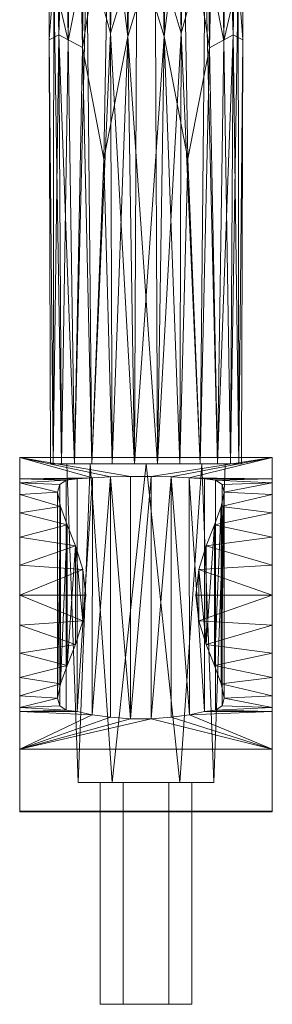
# Model space of a CAD drawing. Header units: millimetres. Extents: x -108 to 328, y -83 to 420.
# Tile 6 of 7: x 256 to 294, y 118 to 269. Entities that reach past the tile are written whole.
import ezdxf

# ---------------------------------------------------------------- set-up
doc = ezdxf.new("R2010")
doc.units = ezdxf.units.MM
doc.layers.add('M-520-M_DRAINAGE_FW', color=2, linetype='Continuous', lineweight=30)

# ---------------------------------------------------------------- blocks, each defined once
blk = doc.blocks.new('AmericanStandard_BathAndShowerMixer_withHandspray_Codie__FFASB211-6T1500BT0_ - Codie Exposed Bath _ Shower Mixer with Handspray-4303-3D View 1')
at = {"layer": 'M-520-M_DRAINAGE_FW', "lineweight": 9}
mesh = blk.add_polyface(dxfattribs=at)
corners = [(289.61, 201.1, 47.85), (289.19, 201.1, 44.44), (287.94, 201.1, 41.23), (285.94, 201.1, 38.4), (283.3, 201.1, 36.12), (280.17, 201.1, 34.52), (276.75, 201.1, 33.7), (273.23, 201.1, 33.7), (269.8, 201.1, 34.52), (266.68, 201.1, 36.12), (264.04, 201.1, 38.4), (262.04, 201.1, 41.23), (260.79, 201.1, 44.44), (260.37, 201.1, 47.85), (259.99, 331.1, 45.98), (260.24, 331.1, 44.6), (261, 331.1, 43.27), (262.24, 331.1, 42.03), (263.9, 331.1, 40.92), (265.95, 331.1, 39.99), (268.3, 331.1, 39.26), (270.88, 331.1, 38.76), (273.61, 331.1, 38.51), (276.37, 331.1, 38.51), (279.09, 331.1, 38.76), (281.68, 331.1, 39.26), (284.03, 331.1, 39.99), (286.07, 331.1, 40.92), (287.74, 331.1, 42.03), (288.98, 331.1, 43.27), (289.73, 331.1, 44.6), (289.99, 331.1, 45.98), (277.75, 266.58, 36.24), (288.34, 266.84, 42.21), (269.57, 267.09, 36.82), (263.07, 265.94, 40.46), (260.18, 266.19, 46.91), (284.71, 264.87, 38.68), (289.8, 266.1, 46.92), (273.61, 280.39, 36.62), (265.95, 280.32, 38.66), (260.9, 275.41, 43.51), (281.42, 247.83, 36.53), (280.7, 289.88, 37.67)]
mesh.append_faces([[corners[k] for k in face] for face in [(36, 12, 13), (38, 30, 31)]], dxfattribs={"vtx0": -1})
mesh.append_faces([[corners[k] for k in face] for face in [(6, 32, 5), (23, 39, 22), (28, 33, 27), (22, 39, 21), (9, 34, 8), (18, 35, 17), (10, 40, 9), (7, 32, 6), (3, 33, 2), (16, 41, 15)]], dxfattribs={"vtx0": -1, "vtx1": -1})
mesh.append_faces([[corners[k] for k in face] for face in [(30, 38, 33), (3, 37, 33), (5, 32, 42), (15, 41, 36), (7, 34, 39), (7, 39, 32), (33, 38, 1), (37, 42, 43), (41, 35, 11), (37, 27, 33), (37, 43, 26), (24, 43, 32), (40, 10, 35), (39, 34, 21), (4, 42, 37), (18, 40, 35), (20, 34, 40), (43, 42, 32), (17, 35, 41), (12, 36, 41), (9, 40, 34), (23, 32, 39)]], dxfattribs={"vtx0": -1, "vtx1": -1, "vtx2": -1})
mesh.append_faces([[corners[k] for k in face] for face in [(43, 25, 26), (32, 23, 24), (41, 16, 17), (34, 7, 8), (37, 26, 27), (40, 18, 19), (33, 29, 30)]], dxfattribs={"vtx0": -1, "vtx2": -1})
mesh.append_faces([[corners[k] for k in face] for face in [(0, 1, 38)]], dxfattribs={"vtx1": -1})
mesh.append_faces([[corners[k] for k in face] for face in [(1, 2, 33), (3, 4, 37), (28, 29, 33), (11, 12, 41), (20, 21, 34), (4, 5, 42), (24, 25, 43), (19, 20, 40), (10, 11, 35)]], dxfattribs={"vtx1": -1, "vtx2": -1})
mesh.append_faces([[corners[k] for k in face] for face in [(36, 14, 15)]], dxfattribs={"vtx2": -1})
mesh = blk.add_polyface(dxfattribs=at)
corners = [(260.37, 201.1, 47.85), (260.79, 201.1, 51.26), (262.04, 201.1, 54.48), (264.04, 201.1, 57.31), (266.68, 201.1, 59.59), (269.8, 201.1, 61.19), (273.23, 201.1, 62.01), (276.75, 201.1, 62.01), (280.17, 201.1, 61.19), (283.3, 201.1, 59.59), (285.94, 201.1, 57.31), (287.94, 201.1, 54.48), (289.19, 201.1, 51.26), (289.61, 201.1, 47.85), (289.99, 331.1, 45.98), (289.73, 331.1, 47.36), (288.98, 331.1, 48.69), (287.74, 331.1, 49.93), (286.07, 331.1, 51.03), (284.03, 331.1, 51.96), (281.68, 331.1, 52.69), (279.09, 331.1, 53.19), (276.37, 331.1, 53.45), (273.61, 331.1, 53.45), (270.88, 331.1, 53.19), (268.3, 331.1, 52.69), (265.95, 331.1, 51.96), (263.9, 331.1, 51.03), (262.24, 331.1, 49.93), (261, 331.1, 48.69), (260.24, 331.1, 47.36), (259.99, 331.1, 45.98), (272.23, 266.58, 57.57), (261.64, 266.84, 51.6), (280.4, 267.09, 56.98), (286.91, 265.94, 53.38), (289.8, 266.19, 46.91), (265.27, 264.88, 55.19), (260.18, 266.1, 46.92), (276.37, 280.45, 56.8), (284.03, 280.38, 54.75), (289.08, 275.48, 50.05), (268.55, 247.78, 57.83), (269.28, 289.86, 55.48)]
mesh.append_faces([[corners[k] for k in face] for face in [(36, 12, 13), (38, 30, 31)]], dxfattribs={"vtx0": -1})
mesh.append_faces([[corners[k] for k in face] for face in [(6, 32, 5), (23, 39, 22), (28, 33, 27), (22, 39, 21), (9, 34, 8), (18, 35, 17), (10, 40, 9), (7, 32, 6), (3, 33, 2), (16, 41, 15)]], dxfattribs={"vtx0": -1, "vtx1": -1})
mesh.append_faces([[corners[k] for k in face] for face in [(30, 38, 33), (3, 37, 33), (5, 32, 42), (15, 41, 36), (7, 34, 39), (7, 39, 32), (33, 38, 1), (37, 42, 43), (41, 35, 11), (37, 27, 33), (37, 43, 26), (24, 43, 32), (40, 10, 35), (39, 34, 21), (4, 42, 37), (18, 40, 35), (20, 34, 40), (43, 42, 32), (17, 35, 41), (12, 36, 41), (9, 40, 34), (23, 32, 39)]], dxfattribs={"vtx0": -1, "vtx1": -1, "vtx2": -1})
mesh.append_faces([[corners[k] for k in face] for face in [(43, 25, 26), (32, 23, 24), (41, 16, 17), (34, 7, 8), (37, 26, 27), (40, 18, 19), (33, 29, 30)]], dxfattribs={"vtx0": -1, "vtx2": -1})
mesh.append_faces([[corners[k] for k in face] for face in [(0, 1, 38)]], dxfattribs={"vtx1": -1})
mesh.append_faces([[corners[k] for k in face] for face in [(1, 2, 33), (3, 4, 37), (28, 29, 33), (11, 12, 41), (20, 21, 34), (4, 5, 42), (24, 25, 43), (19, 20, 40), (10, 11, 35)]], dxfattribs={"vtx1": -1, "vtx2": -1})
mesh.append_faces([[corners[k] for k in face] for face in [(36, 14, 15)]], dxfattribs={"vtx2": -1})
mesh = blk.add_polyface(dxfattribs=at)
corners = [(255.65, 147.9, 0), (255.65, 147.77, 4.16), (255.65, 147.9, 8.31), (255.65, 157.39, 23.08), (255.65, 163.18, 39.65), (255.65, 163.79, 44.26), (255.65, 165.57, 48.56), (255.65, 168.4, 52.24), (255.65, 172.09, 55.07), (255.65, 176.39, 56.85), (255.65, 180.99, 57.46), (255.65, 185.6, 56.85), (255.65, 189.9, 55.07), (255.65, 193.59, 52.24), (255.65, 196.42, 48.56), (255.65, 198.2, 44.26), (255.65, 198.8, 39.65), (255.65, 202.1, 0)]
mesh.append_faces([[corners[k] for k in face] for face in [(15, 8, 9, 14), (10, 13, 14, 9), (3, 17, 0)]], dxfattribs={"vtx0": -1, "vtx2": -1})
mesh.append_faces([[corners[k] for k in face] for face in [(8, 15, 16, 4)]], dxfattribs={"vtx0": -1, "vtx2": -1, "vtx3": -1})
mesh.append_faces([[corners[k] for k in face] for face in [(7, 8, 4)]], dxfattribs={"vtx1": -1, "vtx2": -1})
mesh.append_faces([[corners[k] for k in face] for face in [(16, 17, 3, 4)]], dxfattribs={"vtx1": -1, "vtx3": -1})
mesh.append_faces([[corners[k] for k in face] for face in [(11, 12, 13, 10), (1, 2, 3, 0)]], dxfattribs={"vtx2": -1})
mesh.append_faces([[corners[k] for k in face] for face in [(4, 5, 6, 7)]], dxfattribs={"vtx3": -1})
mesh = blk.add_polyface(dxfattribs=at)
corners = [(294.33, 202.1, 0), (294.33, 147.9, 0), (255.65, 147.9, 0), (255.65, 202.1, 0)]
mesh.append_faces([[corners[k] for k in face] for face in [(3, 0, 1, 2)]])
mesh = blk.add_polyface(dxfattribs=at)
corners = [(294.33, 198.8, 39.65), (294.33, 202.1, 0), (255.65, 202.1, 0), (255.65, 198.8, 39.65), (264.47, 198.8, 39.65), (266.79, 198.98, 37.51), (269.56, 199.11, 36.01), (272.62, 199.17, 35.23), (275.78, 199.17, 35.23), (278.84, 199.11, 36.01), (281.61, 198.98, 37.51), (283.93, 198.8, 39.65)]
mesh.append_faces([[corners[k] for k in face] for face in [(0, 10, 11), (5, 3, 4)]], dxfattribs={"vtx0": -1})
mesh.append_faces([[corners[k] for k in face] for face in [(7, 2, 6), (6, 2, 5), (3, 5, 2)]], dxfattribs={"vtx0": -1, "vtx1": -1})
mesh.append_faces([[corners[k] for k in face] for face in [(1, 8, 9), (8, 1, 2, 7), (1, 9, 10), (10, 0, 1)]], dxfattribs={"vtx0": -1, "vtx2": -1})
mesh = blk.add_polyface(dxfattribs=at)
corners = [(289.61, 201.1, 47.85), (289.19, 201.1, 51.26), (287.94, 201.1, 54.48), (285.94, 201.1, 57.31), (283.3, 201.1, 59.59), (280.17, 201.1, 61.19), (276.75, 201.1, 62.01), (273.23, 201.1, 62.01), (269.8, 201.1, 61.19), (266.68, 201.1, 59.59), (264.04, 201.1, 57.31), (262.04, 201.1, 54.48), (260.79, 201.1, 51.26), (260.37, 201.1, 47.85), (260.79, 201.1, 44.44), (262.04, 201.1, 41.23), (264.04, 201.1, 38.4), (266.68, 201.1, 36.12), (269.8, 201.1, 34.52), (273.23, 201.1, 33.7), (276.75, 201.1, 33.7), (280.17, 201.1, 34.52), (283.3, 201.1, 36.12), (285.94, 201.1, 38.4), (287.94, 201.1, 41.23), (289.19, 201.1, 44.44)]
mesh.append_faces([[corners[k] for k in face] for face in [(14, 12, 13)]], dxfattribs={"vtx0": -1})
mesh.append_faces([[corners[k] for k in face] for face in [(18, 7, 8, 17), (17, 8, 9, 16), (19, 6, 7, 18), (5, 21, 22)]], dxfattribs={"vtx0": -1, "vtx2": -1})
mesh.append_faces([[corners[k] for k in face] for face in [(22, 3, 4, 5), (24, 1, 2, 3)]], dxfattribs={"vtx0": -1, "vtx3": -1})
mesh.append_faces([[corners[k] for k in face] for face in [(10, 11, 16, 9), (15, 16, 11), (23, 24, 3, 22), (19, 20, 6)]], dxfattribs={"vtx1": -1, "vtx2": -1})
mesh.append_faces([[corners[k] for k in face] for face in [(5, 6, 20, 21), (11, 12, 14, 15)]], dxfattribs={"vtx1": -1, "vtx3": -1})
mesh.append_faces([[corners[k] for k in face] for face in [(25, 0, 1, 24)]], dxfattribs={"vtx2": -1})
mesh = blk.add_polyface(dxfattribs=at)
corners = [(274.99, 201.1, 47.88), (287.1, 201.1, 47.88), (283.55, 201.1, 39.32), (274.99, 201.1, 35.77), (266.43, 201.1, 39.32), (262.88, 201.1, 47.88)]
mesh.append_faces([[corners[k] for k in face] for face in [(2, 3, 0, 1)]], dxfattribs={"vtx1": -1})
mesh.append_faces([[corners[k] for k in face] for face in [(4, 5, 0, 3)]], dxfattribs={"vtx2": -1})
mesh = blk.add_polyface(dxfattribs=at)
corners = [(274.99, 201.1, 47.88), (262.88, 201.1, 47.88), (266.43, 201.1, 56.45), (274.99, 201.1, 59.99), (283.55, 201.1, 56.45), (287.1, 201.1, 47.88)]
mesh.append_faces([[corners[k] for k in face] for face in [(4, 5, 0, 3)]], dxfattribs={"vtx2": -1})
mesh.append_faces([[corners[k] for k in face] for face in [(0, 1, 2, 3)]], dxfattribs={"vtx3": -1})
mesh = blk.add_polyface(dxfattribs=at)
corners = [(262.88, 201.1, 47.88), (266.43, 201.1, 39.32), (274.99, 201.1, 35.77), (283.55, 201.1, 39.32), (287.1, 201.1, 47.88), (285.4, 152.3, 47.88), (280.19, 152.3, 38.87), (269.79, 152.3, 38.87), (264.58, 152.3, 47.88)]
mesh.append_faces([[corners[k] for k in face] for face in [(7, 2, 6)]], dxfattribs={"vtx0": -1, "vtx1": -1})
mesh.append_faces([[corners[k] for k in face] for face in [(6, 2, 3)]], dxfattribs={"vtx0": -1, "vtx2": -1})
mesh.append_faces([[corners[k] for k in face] for face in [(0, 1, 8)]], dxfattribs={"vtx1": -1})
mesh.append_faces([[corners[k] for k in face] for face in [(5, 6, 3), (7, 8, 1), (1, 2, 7)]], dxfattribs={"vtx1": -1, "vtx2": -1})
mesh.append_faces([[corners[k] for k in face] for face in [(3, 4, 5)]], dxfattribs={"vtx2": -1})
mesh = blk.add_polyface(dxfattribs=at)
corners = [(287.1, 201.1, 47.88), (283.55, 201.1, 56.45), (274.99, 201.1, 59.99), (266.43, 201.1, 56.45), (262.88, 201.1, 47.88), (264.58, 152.3, 47.88), (269.79, 152.3, 56.89), (280.19, 152.3, 56.89), (285.4, 152.3, 47.88)]
mesh.append_faces([[corners[k] for k in face] for face in [(1, 8, 0)]], dxfattribs={"vtx0": -1})
mesh.append_faces([[corners[k] for k in face] for face in [(7, 2, 6)]], dxfattribs={"vtx0": -1, "vtx1": -1})
mesh.append_faces([[corners[k] for k in face] for face in [(6, 2, 3), (7, 1, 2)]], dxfattribs={"vtx0": -1, "vtx2": -1})
mesh.append_faces([[corners[k] for k in face] for face in [(5, 6, 3), (7, 8, 1)]], dxfattribs={"vtx1": -1, "vtx2": -1})
mesh.append_faces([[corners[k] for k in face] for face in [(3, 4, 5)]], dxfattribs={"vtx2": -1})
mesh = blk.add_polyface(dxfattribs=at)
corners = [(294.33, 147.9, 0), (294.33, 202.1, 0), (294.33, 198.8, 39.65), (294.33, 198.2, 44.26), (294.33, 196.42, 48.56), (294.33, 193.59, 52.24), (294.33, 189.9, 55.07), (294.33, 185.6, 56.85), (294.33, 180.99, 57.46), (294.33, 176.39, 56.85), (294.33, 172.09, 55.07), (294.33, 168.4, 52.24), (294.33, 165.57, 48.56), (294.33, 163.79, 44.26), (294.33, 163.18, 39.65), (294.33, 157.39, 23.08), (294.33, 147.9, 8.31), (294.33, 147.77, 4.16)]
mesh.append_faces([[corners[k] for k in face] for face in [(2, 14, 15, 1), (15, 0, 1), (3, 9, 10, 2), (9, 3, 4, 8)]], dxfattribs={"vtx0": -1, "vtx2": -1})
mesh.append_faces([[corners[k] for k in face] for face in [(17, 0, 15, 16)]], dxfattribs={"vtx1": -1})
mesh.append_faces([[corners[k] for k in face] for face in [(4, 5, 8)]], dxfattribs={"vtx1": -1, "vtx2": -1})
mesh.append_faces([[corners[k] for k in face] for face in [(10, 11, 14, 2)]], dxfattribs={"vtx1": -1, "vtx2": -1, "vtx3": -1})
mesh.append_faces([[corners[k] for k in face] for face in [(12, 13, 14, 11)]], dxfattribs={"vtx2": -1})
mesh.append_faces([[corners[k] for k in face] for face in [(5, 6, 7, 8)]], dxfattribs={"vtx3": -1})
mesh = blk.add_polyface(dxfattribs=at)
corners = [(261.45, 196.79, 47.88), (261.45, 165.2, 47.88), (261.77, 164.02, 45.06), (262.78, 163.37, 42.22), (264.47, 163.18, 39.65), (266.77, 162.68, 37.52), (269.54, 162.28, 36.02), (272.61, 162.06, 35.24), (275.79, 162.06, 35.24), (278.86, 162.28, 36.02), (281.63, 162.68, 37.52), (283.93, 163.18, 39.65), (285.62, 163.37, 42.22), (286.63, 164.02, 45.06), (286.95, 165.2, 47.88), (286.95, 196.79, 47.88), (286.63, 197.96, 45.06), (285.62, 198.62, 42.22), (283.93, 198.8, 39.65), (281.61, 198.98, 37.51), (278.84, 199.11, 36.01), (275.78, 199.17, 35.23), (272.62, 199.17, 35.23), (269.56, 199.11, 36.01), (266.79, 198.98, 37.51), (264.47, 198.8, 39.65), (262.78, 198.62, 42.22), (261.77, 197.96, 45.06)]
mesh.append_faces([[corners[k] for k in face] for face in [(16, 13, 14, 15)]], dxfattribs={"vtx0": -1})
mesh.append_faces([[corners[k] for k in face] for face in [(19, 11, 18), (20, 10, 19), (6, 23, 5)]], dxfattribs={"vtx0": -1, "vtx1": -1})
mesh.append_faces([[corners[k] for k in face] for face in [(17, 12, 13, 16), (20, 9, 10), (18, 11, 12, 17), (20, 8, 9), (21, 7, 8), (7, 22, 23), (4, 24, 25)]], dxfattribs={"vtx0": -1, "vtx2": -1})
mesh.append_faces([[corners[k] for k in face] for face in [(1, 2, 27, 0)]], dxfattribs={"vtx1": -1})
mesh.append_faces([[corners[k] for k in face] for face in [(10, 11, 19), (20, 21, 8), (6, 7, 23), (4, 5, 24), (23, 24, 5), (21, 22, 7)]], dxfattribs={"vtx1": -1, "vtx2": -1})
mesh.append_faces([[corners[k] for k in face] for face in [(3, 4, 25, 26), (2, 3, 26, 27)]], dxfattribs={"vtx1": -1, "vtx3": -1})
mesh = blk.add_polyface(dxfattribs=at)
corners = [(294.33, 163.18, 39.65), (294.33, 163.79, 44.26), (294.33, 165.57, 48.56), (294.33, 168.4, 52.24), (294.33, 172.09, 55.07), (294.33, 176.39, 56.85), (294.33, 180.99, 57.46), (294.33, 185.6, 56.85), (294.33, 189.9, 55.07), (294.33, 193.59, 52.24), (294.33, 196.42, 48.56), (294.33, 198.2, 44.26), (294.33, 198.8, 39.65), (283.93, 198.8, 39.65), (285.62, 198.62, 42.22), (286.63, 197.96, 45.06), (286.95, 196.79, 47.88), (286.51, 194.58, 51.17), (285.48, 191.78, 53.82), (284.2, 188.55, 55.78), (283.08, 184.93, 57.02), (282.61, 181, 57.46), (283.08, 177.06, 57.02), (284.21, 173.44, 55.78), (285.48, 170.2, 53.82), (286.51, 167.41, 51.17), (286.95, 165.2, 47.88), (286.63, 164.02, 45.06), (285.62, 163.37, 42.22), (283.93, 163.18, 39.65), (255.65, 198.8, 39.65), (255.65, 198.2, 44.26), (255.65, 196.42, 48.56), (255.65, 193.59, 52.24), (255.65, 189.9, 55.07), (255.65, 185.6, 56.85), (255.65, 180.99, 57.46), (255.65, 176.39, 56.85), (255.65, 172.09, 55.07), (255.65, 168.4, 52.24), (255.65, 165.57, 48.56), (255.65, 163.79, 44.26), (255.65, 163.18, 39.65), (264.47, 163.18, 39.65), (262.78, 163.37, 42.22), (261.77, 164.02, 45.06), (261.45, 165.2, 47.88), (261.89, 167.41, 51.17), (262.92, 170.21, 53.82), (264.2, 173.44, 55.78), (265.32, 177.06, 57.02), (265.79, 180.99, 57.46), (265.32, 184.93, 57.02), (264.19, 188.55, 55.78), (262.92, 191.79, 53.82), (261.89, 194.58, 51.17), (261.45, 196.79, 47.88), (261.77, 197.96, 45.06), (262.78, 198.62, 42.22), (264.47, 198.8, 39.65)]
mesh.append_faces([[corners[k] for k in face] for face in [(18, 9, 17), (7, 20, 6), (12, 14, 11), (10, 17, 9), (28, 1, 27), (27, 1, 26), (1, 28, 0), (22, 6, 21), (31, 58, 30), (32, 56, 31), (36, 52, 35), (56, 32, 55), (38, 49, 37), (39, 48, 38), (50, 37, 49), (45, 41, 44)]], dxfattribs={"vtx0": -1, "vtx1": -1})
mesh.append_faces([[corners[k] for k in face] for face in [(8, 18, 19), (16, 10, 11), (11, 14, 15), (19, 7, 8), (5, 22, 23), (4, 23, 24), (54, 33, 34), (35, 52, 53), (36, 51, 52), (44, 41, 42), (41, 45, 46), (40, 46, 47), (36, 50, 51), (38, 48, 49), (39, 47, 48), (50, 36, 37)]], dxfattribs={"vtx0": -1, "vtx2": -1})
mesh.append_faces([[corners[k] for k in face] for face in [(13, 14, 12), (43, 44, 42)]], dxfattribs={"vtx1": -1})
mesh.append_faces([[corners[k] for k in face] for face in [(19, 20, 7), (15, 16, 11), (16, 17, 10), (8, 9, 18), (20, 21, 6), (24, 25, 3), (3, 4, 24), (4, 5, 23), (5, 6, 22), (1, 2, 26), (2, 3, 25), (25, 26, 2), (34, 35, 53), (32, 33, 55), (56, 57, 31), (57, 58, 31), (54, 55, 33), (53, 54, 34), (40, 41, 46), (39, 40, 47)]], dxfattribs={"vtx1": -1, "vtx2": -1})
mesh.append_faces([[corners[k] for k in face] for face in [(28, 29, 0), (58, 59, 30)]], dxfattribs={"vtx2": -1})
mesh = blk.add_polyface(dxfattribs=at)
corners = [(261.45, 165.2, 47.88), (261.45, 196.79, 47.88), (261.89, 194.58, 51.17), (262.92, 191.79, 53.82), (264.19, 188.55, 55.78), (265.32, 184.93, 57.02), (265.79, 180.99, 57.46), (265.32, 177.06, 57.02), (264.2, 173.44, 55.78), (262.92, 170.21, 53.82), (261.89, 167.41, 51.17), (286.95, 196.79, 47.88), (286.95, 165.2, 47.88), (286.51, 167.41, 51.17), (285.48, 170.2, 53.82), (284.21, 173.44, 55.78), (283.08, 177.06, 57.02), (282.61, 181, 57.46), (283.08, 184.93, 57.02), (284.2, 188.55, 55.78), (285.48, 191.78, 53.82), (286.51, 194.58, 51.17)]
mesh.append_faces([[corners[k] for k in face] for face in [(3, 10, 2), (19, 15, 18), (11, 13, 21), (15, 20, 14)]], dxfattribs={"vtx0": -1, "vtx1": -1})
mesh.append_faces([[corners[k] for k in face] for face in [(2, 10, 0), (3, 9, 10), (18, 15, 16)]], dxfattribs={"vtx0": -1, "vtx2": -1})
mesh.append_faces([[corners[k] for k in face] for face in [(1, 2, 0), (6, 7, 5), (17, 18, 16), (12, 13, 11)]], dxfattribs={"vtx1": -1})
mesh.append_faces([[corners[k] for k in face] for face in [(8, 9, 4), (7, 8, 4), (4, 5, 7), (3, 4, 9), (19, 20, 15), (13, 14, 21), (20, 21, 14)]], dxfattribs={"vtx1": -1, "vtx2": -1})
mesh = blk.add_polyface(dxfattribs=at)
corners = [(294.33, 147.9, 8.31), (294.33, 157.39, 23.08), (294.33, 163.18, 39.65), (283.93, 163.18, 39.65), (281.63, 162.68, 37.52), (278.86, 162.28, 36.02), (275.79, 162.06, 35.24), (272.61, 162.06, 35.24), (269.54, 162.28, 36.02), (266.77, 162.68, 37.52), (264.47, 163.18, 39.65), (255.65, 163.18, 39.65), (255.65, 157.39, 23.08), (255.65, 147.9, 8.31)]
mesh.append_faces([[corners[k] for k in face] for face in [(12, 9, 11), (9, 12, 8)]], dxfattribs={"vtx0": -1, "vtx1": -1})
mesh.append_faces([[corners[k] for k in face] for face in [(1, 6, 12)]], dxfattribs={"vtx0": -1, "vtx1": -1, "vtx2": -1})
mesh.append_faces([[corners[k] for k in face] for face in [(1, 4, 5), (12, 7, 8)]], dxfattribs={"vtx0": -1, "vtx2": -1})
mesh.append_faces([[corners[k] for k in face] for face in [(3, 4, 2), (0, 1, 12, 13)]], dxfattribs={"vtx1": -1})
mesh.append_faces([[corners[k] for k in face] for face in [(1, 2, 4), (5, 6, 1), (6, 7, 12)]], dxfattribs={"vtx1": -1, "vtx2": -1})
mesh.append_faces([[corners[k] for k in face] for face in [(9, 10, 11)]], dxfattribs={"vtx2": -1})
mesh = blk.add_polyface(dxfattribs=at)
corners = [(264.58, 152.3, 47.88), (269.79, 152.3, 38.87), (280.19, 152.3, 38.87), (285.4, 152.3, 47.88), (274.99, 152.3, 47.88)]
mesh.append_faces([[corners[k] for k in face] for face in [(2, 3, 4)]], dxfattribs={"vtx2": -1})
mesh.append_faces([[corners[k] for k in face] for face in [(4, 0, 1, 2)]], dxfattribs={"vtx3": -1})
mesh = blk.add_polyface(dxfattribs=at)
corners = [(285.4, 152.3, 47.88), (280.19, 152.3, 56.89), (269.79, 152.3, 56.89), (264.58, 152.3, 47.88), (274.99, 152.3, 47.88)]
mesh.append_faces([[corners[k] for k in face] for face in [(0, 1, 4)]], dxfattribs={"vtx1": -1})
mesh.append_faces([[corners[k] for k in face] for face in [(2, 3, 4, 1)]], dxfattribs={"vtx2": -1})
mesh = blk.add_polyface(dxfattribs=at)
corners = [(281.99, 152.3, 47.88), (278.49, 152.3, 41.82), (271.49, 152.3, 41.82), (267.99, 152.3, 47.88), (274.99, 152.3, 47.88)]
mesh.append_faces([[corners[k] for k in face] for face in [(2, 3, 4)]], dxfattribs={"vtx2": -1})
mesh.append_faces([[corners[k] for k in face] for face in [(4, 0, 1, 2)]], dxfattribs={"vtx3": -1})
mesh = blk.add_polyface(dxfattribs=at)
corners = [(267.99, 152.3, 47.88), (271.49, 152.3, 53.94), (278.49, 152.3, 53.94), (281.99, 152.3, 47.88), (274.99, 152.3, 47.88)]
mesh.append_faces([[corners[k] for k in face] for face in [(0, 1, 4)]], dxfattribs={"vtx1": -1})
mesh.append_faces([[corners[k] for k in face] for face in [(2, 3, 4, 1)]], dxfattribs={"vtx2": -1})
mesh = blk.add_polyface(dxfattribs=at)
corners = [(281.99, 118.3, 47.88), (278.49, 118.3, 41.82), (271.49, 118.3, 41.82), (267.99, 118.3, 47.88), (267.99, 152.3, 47.88), (271.49, 152.3, 41.82), (278.49, 152.3, 41.82), (281.99, 152.3, 47.88)]
mesh.append_faces([[corners[k] for k in face] for face in [(4, 5, 2, 3)]], dxfattribs={"vtx1": -1})
mesh.append_faces([[corners[k] for k in face] for face in [(1, 2, 5, 6)]], dxfattribs={"vtx1": -1, "vtx3": -1})
mesh.append_faces([[corners[k] for k in face] for face in [(6, 7, 0, 1)]], dxfattribs={"vtx3": -1})
mesh = blk.add_polyface(dxfattribs=at)
corners = [(267.99, 118.3, 47.88), (271.49, 118.3, 53.94), (278.49, 118.3, 53.94), (281.99, 118.3, 47.88), (281.99, 152.3, 47.88), (278.49, 152.3, 53.94), (271.49, 152.3, 53.94), (267.99, 152.3, 47.88)]
mesh.append_faces([[corners[k] for k in face] for face in [(4, 5, 2, 3)]], dxfattribs={"vtx1": -1})
mesh.append_faces([[corners[k] for k in face] for face in [(1, 2, 5, 6)]], dxfattribs={"vtx1": -1, "vtx3": -1})
mesh.append_faces([[corners[k] for k in face] for face in [(6, 7, 0, 1)]], dxfattribs={"vtx3": -1})
mesh = blk.add_polyface(dxfattribs=at)
corners = [(294.33, 147.9, 0), (294.33, 147.77, 4.16), (294.33, 147.9, 8.31), (255.65, 147.9, 8.31), (255.65, 147.77, 4.16), (255.65, 147.9, 0)]
mesh.append_faces([[corners[k] for k in face] for face in [(2, 3, 4, 1), (5, 0, 1, 4)]], dxfattribs={"vtx2": -1})
mesh = blk.add_polyface(dxfattribs=at)
corners = [(274.99, 118.3, 47.88), (267.99, 118.3, 47.88), (271.49, 118.3, 41.82), (278.49, 118.3, 41.82), (281.99, 118.3, 47.88)]
mesh.append_faces([[corners[k] for k in face] for face in [(3, 4, 0)]], dxfattribs={"vtx2": -1})
mesh.append_faces([[corners[k] for k in face] for face in [(0, 1, 2, 3)]], dxfattribs={"vtx3": -1})
mesh = blk.add_polyface(dxfattribs=at)
corners = [(274.99, 118.3, 47.88), (281.99, 118.3, 47.88), (278.49, 118.3, 53.94), (271.49, 118.3, 53.94), (267.99, 118.3, 47.88)]
mesh.append_faces([[corners[k] for k in face] for face in [(1, 2, 0)]], dxfattribs={"vtx1": -1})
mesh.append_faces([[corners[k] for k in face] for face in [(3, 4, 0, 2)]], dxfattribs={"vtx2": -1})

msp = doc.modelspace()

# ---------------------------------------------------------------- block references
at = {"layer": 'M-520-M_DRAINAGE_FW', "lineweight": 9}
msp.add_blockref('AmericanStandard_BathAndShowerMixer_withHandspray_Codie__FFASB211-6T1500BT0_ - Codie Exposed Bath _ Shower Mixer with Handspray-4303-3D View 1', (0, 0), dxfattribs=at)

doc.saveas('drawing.dxf')
